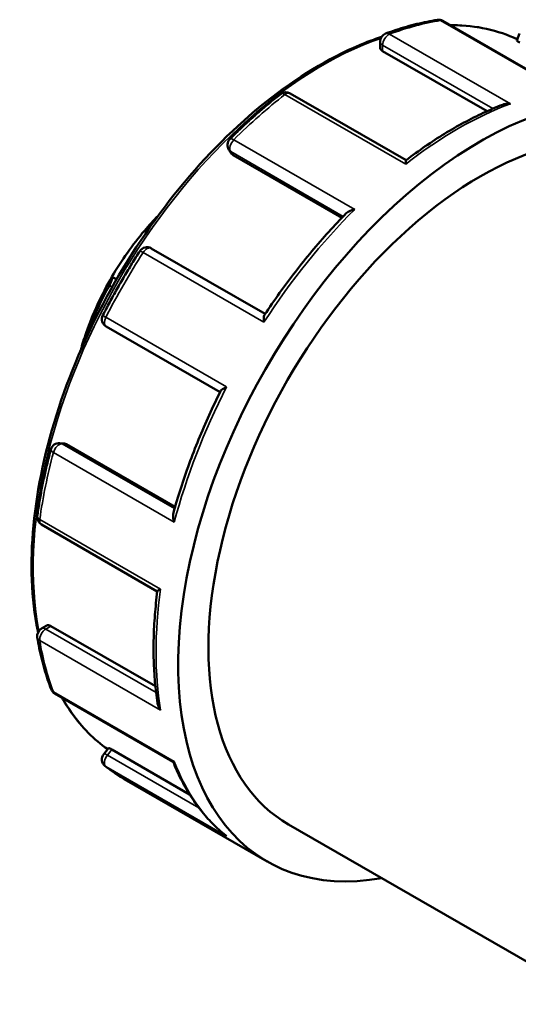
# Model space of a CAD drawing. Header units: millimetres. Extents: x 0 to 905, y -349 to 706.
# Tile 10 of 11: x 770 to 797, y 654 to 706. Entities that reach past the tile are written whole.
import ezdxf

# ---------------------------------------------------------------- set-up
doc = ezdxf.new("R2010")
doc.units = ezdxf.units.MM
doc.layers.add('Visible (ANSI)', color=7, linetype='Continuous', lineweight=50)
doc.layers.add('Visible Narrow (ANSI)', color=7, linetype='Continuous', lineweight=35)

msp = doc.modelspace()

# ---------------------------------------------------------------- linework, layer by layer
at = {"layer": 'Visible (ANSI)'}
for p, q in [((798.943, 702.391), (792.711, 705.98)), ((796.606, 704.948), (796.752, 705.324)), ((789.405, 704.56), (789.405, 704.89)), ((789.537, 704.395), (795.039, 701.226)), ((790.775, 698.65), (784.67, 702.165)), ((781.583, 698.992), (781.446, 699.187)), ((781.674, 698.91), (787.39, 695.618)), ((776.996, 694.939), (777.106, 694.876)), ((783.351, 690.557), (777.354, 694.01)), ((775.285, 692.517), (775.524, 692.38)), ((774.979, 689.894), (780.975, 686.441)), ((773.94, 689.532), (774.016, 689.489)), ((772.54, 683.758), (772.777, 683.737)), ((772.892, 683.699), (778.609, 680.407)), ((771.57, 679.472), (777.673, 675.958)), ((771.57, 673.998), (771.855, 674.162)), ((772.064, 674.132), (777.57, 670.961)), ((772.275, 670.582), (778.506, 666.994)), ((774.853, 667.395), (775.106, 667.709)), ((775.279, 667.631), (779.373, 665.274)), ((775.922, 666.08), (783.454, 661.743)), ((784.577, 663.693), (801.018, 654.225))]:
    msp.add_line(p, q, dxfattribs=at)
for centre, start, end in [((792.487, 705.591), 60.064, 98.794), ((789.854, 704.89), 110.4207, 180), ((784.447, 701.776), 60.064, 127.9334), ((781.813, 699.444), 134.9146, 215.0271), ((777.131, 693.622), 60.064, 147.0955), ((775.203, 690.283), 152.9037, 240.064), ((772.499, 683.312), 84.7627, 165.0681), ((771.794, 679.861), 172.0306, 240.064), ((771.794, 673.609), 119.936, 189.4758), ((772.499, 670.971), 201.0513, 240.064), ((775.203, 667.114), 141.1918, 231.2438)]:
    msp.add_arc(centre, 0.449, start, end, dxfattribs=at)
for centre, major_axis, start_param, end_param in [((794.682, 681.241), (11.228, 19.498), 5.839723, 9.875805), ((794.682, 681.241), (10.105, 17.548), 0, 3.141593), ((780.257, 689.548), (-4.999, -8.68), 4.293151, 4.403562), ((780.257, 689.548), (-4.999, -8.68), 4.403562, 4.703189), ((780.257, 689.548), (-4.999, -8.68), 4.703189, 5.031881), ((780.574, 689.365), (5.222, 9.069), 1.606376, 1.845508), ((780.257, 689.548), (-4.999, -8.68), 5.031881, 5.131627)]:
    msp.add_ellipse(centre, major_axis=major_axis, ratio=0.578093, start_param=start_param, end_param=end_param, dxfattribs=at)
for points, knots in [([(792.419, 706.034), (792.241, 706.007), (792.062, 705.975), (791.704, 705.903), (791.524, 705.863), (791.162, 705.775), (790.98, 705.726), (790.615, 705.622), (790.433, 705.565), (790.066, 705.444), (789.882, 705.379), (789.697, 705.311)], [5.9338569, 5.9338569, 5.9338569, 5.9338569, 5.9688685, 5.9688685, 6.0038801, 6.0038801, 6.0388917, 6.0388917, 6.0739034, 6.0739034, 6.108915, 6.108915, 6.108915, 6.108915]), ([(796.631, 705.013), (795.612, 705.491), (794.473, 705.741), (793.205, 705.76), (793.149, 705.76), (793.093, 705.76)], [5.5485459, 5.5485459, 5.5485459, 5.5485459, 5.811192, 5.811192, 5.8232737, 5.8232737, 5.8232737, 5.8232737]), ([(789.48, 705.138), (789.194, 705.045), (788.907, 704.941), (786.991, 704.183), (785.331, 703.213), (782.104, 700.725), (780.537, 699.206), (777.658, 695.774), (776.345, 693.862), (774.102, 689.839), (773.173, 687.728), (771.79, 683.517), (771.338, 681.418), (770.96, 677.439), (771.034, 675.56), (771.379, 673.858), (771.384, 673.831), (771.39, 673.804)], [6.071478, 6.071478, 6.071478, 6.071478, 6.12851, 6.12851, 6.450456, 6.450456, 6.772719, 6.772719, 7.094589, 7.094589, 7.416311, 7.416311, 7.738231, 7.738231, 8.060541, 8.060541, 8.065759, 8.065759, 8.065759, 8.065759]), ([(796.76, 704.838), (796.72, 704.861), (796.684, 704.883), (796.631, 704.919), (796.615, 704.932), (796.606, 704.943), (796.605, 704.946), (796.606, 704.948)], [0, 0, 0, 0, 0.01687843, 0.01687843, 0.03375687, 0.03375687, 0.04063249, 0.04063249, 0.04063249, 0.04063249]), ([(789.537, 704.395), (789.497, 704.418), (789.463, 704.445), (789.417, 704.503), (789.406, 704.532), (789.405, 704.56), (789.405, 704.56), (789.405, 704.56)], [0, 0, 0, 0, 0.01687843, 0.01687843, 0.03375687, 0.03375687, 0.03388115, 0.03388115, 0.03388115, 0.03388115]), ([(784.171, 702.13), (783.989, 701.988), (783.807, 701.843), (783.445, 701.545), (783.265, 701.394), (782.906, 701.084), (782.728, 700.926), (782.373, 700.603), (782.196, 700.439), (781.845, 700.105), (781.67, 699.935), (781.497, 699.762)], [0.1742703, 0.1742703, 0.1742703, 0.1742703, 0.209282, 0.209282, 0.2442936, 0.2442936, 0.2793052, 0.2793052, 0.3143168, 0.3143168, 0.3493284, 0.3493284, 0.3493284, 0.3493284]), ([(795.859, 701.569), (795.866, 701.572), (795.874, 701.575), (795.941, 701.598), (796.004, 701.611), (796.134, 701.625), (796.202, 701.625), (796.27, 701.619), (796.271, 701.618), (796.273, 701.618)], [0.0437741, 0.0437741, 0.0437741, 0.0437741, 0.04628482, 0.04628482, 0.06524929, 0.06524929, 0.08516524, 0.08516524, 0.08558683, 0.08558683, 0.08558683, 0.08558683]), ([(795.859, 701.569), (795.521, 701.438), (795.181, 701.293), (794.501, 700.979), (794.161, 700.808), (793.48, 700.442), (793.139, 700.246), (792.459, 699.831), (792.12, 699.611), (791.444, 699.147), (791.107, 698.903), (790.773, 698.649)], [6.121734, 6.121734, 6.121734, 6.121734, 6.1858384, 6.1858384, 6.2499427, 6.2499427, 6.314047, 6.314047, 6.3781514, 6.3781514, 6.4422557, 6.4422557, 6.4422557, 6.4422557]), ([(790.756, 698.441), (790.756, 698.442), (790.756, 698.443), (790.755, 698.488), (790.756, 698.527), (790.76, 698.589), (790.762, 698.614), (790.767, 698.64), (790.77, 698.646), (790.773, 698.649)], [-0.00042562, -0.00042562, -0.00042562, -0.00042562, 0, 0, 0.01980838, 0.01980838, 0.03869607, 0.03869607, 0.05085986, 0.05085986, 0.05085986, 0.05085986]), ([(787.624, 695.859), (787.651, 695.886), (787.684, 695.911), (787.767, 695.963), (787.821, 695.988), (787.936, 696.031), (788, 696.048), (788.066, 696.061), (788.067, 696.061), (788.069, 696.062)], [0.03165738, 0.03165738, 0.03165738, 0.03165738, 0.04628482, 0.04628482, 0.06524929, 0.06524929, 0.08516524, 0.08516524, 0.08558683, 0.08558683, 0.08558683, 0.08558683]), ([(787.624, 695.859), (787.313, 695.542), (787.006, 695.216), (786.4, 694.547), (786.101, 694.204), (785.515, 693.503), (785.226, 693.145), (784.661, 692.414), (784.384, 692.041), (783.842, 691.283), (783.577, 690.898), (783.318, 690.507)], [0.3652928, 0.3652928, 0.3652928, 0.3652928, 0.4285145, 0.4285145, 0.4917362, 0.4917362, 0.5549579, 0.5549579, 0.6181796, 0.6181796, 0.6814012, 0.6814012, 0.6814012, 0.6814012]), ([(777.335, 695.204), (777.334, 695.202), (777.333, 695.201), (777.286, 695.155), (777.241, 695.114), (777.157, 695.043), (777.114, 695.009), (777.044, 694.962), (777.016, 694.947), (776.996, 694.939)], [0.10305705, 0.10305705, 0.10305705, 0.10305705, 0.1036471, 0.1036471, 0.12272288, 0.12272288, 0.14593275, 0.14593275, 0.167729, 0.167729, 0.167729, 0.167729]), ([(776.754, 693.865), (776.613, 693.647), (776.474, 693.428), (776.2, 692.985), (776.066, 692.762), (775.801, 692.314), (775.67, 692.089), (775.415, 691.635), (775.289, 691.407), (775.043, 690.949), (774.922, 690.718), (774.804, 690.487)], [0.6978691, 0.6978691, 0.6978691, 0.6978691, 0.7328807, 0.7328807, 0.7678924, 0.7678924, 0.802904, 0.802904, 0.8379156, 0.8379156, 0.8729272, 0.8729272, 0.8729272, 0.8729272]), ([(775.285, 692.517), (775.296, 692.51), (775.302, 692.495), (775.303, 692.444), (775.296, 692.407), (775.271, 692.326), (775.254, 692.279), (775.22, 692.2), (775.207, 692.172), (775.179, 692.116), (775.164, 692.088), (775.149, 692.06)], [0.1612633, 0.1612633, 0.1612633, 0.1612633, 0.18305954, 0.18305954, 0.20626942, 0.20626942, 0.2253452, 0.2253452, 0.23488309, 0.23488309, 0.24442098, 0.24442098, 0.24442098, 0.24442098]), ([(783.291, 690.121), (783.291, 690.122), (783.29, 690.123), (783.283, 690.182), (783.279, 690.238), (783.278, 690.338), (783.281, 690.383), (783.295, 690.456), (783.305, 690.486), (783.318, 690.507)], [-0.00042562, -0.00042562, -0.00042562, -0.00042562, 0, 0, 0.01980838, 0.01980838, 0.03869607, 0.03869607, 0.05619618, 0.05619618, 0.05619618, 0.05619618]), ([(774.111, 689.811), (774.101, 689.782), (774.089, 689.754), (774.067, 689.702), (774.056, 689.678), (774.025, 689.614), (774.006, 689.583), (773.973, 689.54), (773.957, 689.529), (773.935, 689.532), (773.927, 689.545), (773.923, 689.565)], [0.08457131, 0.08457131, 0.08457131, 0.08457131, 0.0941092, 0.0941092, 0.1036471, 0.1036471, 0.12272288, 0.12272288, 0.14593275, 0.14593275, 0.167729, 0.167729, 0.167729, 0.167729]), ([(781.002, 686.495), (781.013, 686.517), (781.033, 686.54), (781.089, 686.588), (781.127, 686.614), (781.215, 686.664), (781.266, 686.689), (781.322, 686.713), (781.323, 686.713), (781.324, 686.714)], [0.02949045, 0.02949045, 0.02949045, 0.02949045, 0.04628482, 0.04628482, 0.06524929, 0.06524929, 0.08516524, 0.08516524, 0.08558683, 0.08558683, 0.08558683, 0.08558683]), ([(781.002, 686.495), (780.793, 686.076), (780.592, 685.654), (780.206, 684.805), (780.022, 684.379), (779.671, 683.523), (779.505, 683.094), (779.191, 682.235), (779.043, 681.805), (778.766, 680.945), (778.637, 680.515), (778.518, 680.087)], [0.8893973, 0.8893973, 0.8893973, 0.8893973, 0.9526165, 0.9526165, 1.0158356, 1.0158356, 1.0790547, 1.0790547, 1.1422739, 1.1422739, 1.205493, 1.205493, 1.205493, 1.205493]), ([(772.066, 683.427), (772.003, 683.19), (771.943, 682.954), (771.828, 682.482), (771.774, 682.247), (771.673, 681.778), (771.625, 681.544), (771.535, 681.077), (771.494, 680.845), (771.417, 680.383), (771.382, 680.152), (771.35, 679.923)], [1.2214679, 1.2214679, 1.2214679, 1.2214679, 1.2564795, 1.2564795, 1.2914911, 1.2914911, 1.3265028, 1.3265028, 1.3615144, 1.3615144, 1.396526, 1.396526, 1.396526, 1.396526]), ([(778.565, 679.601), (778.565, 679.602), (778.564, 679.604), (778.543, 679.666), (778.526, 679.729), (778.505, 679.849), (778.5, 679.907), (778.502, 680.006), (778.508, 680.049), (778.518, 680.087)], [-0.00042562, -0.00042562, -0.00042562, -0.00042562, 0, 0, 0.01980838, 0.01980838, 0.03869607, 0.03869607, 0.05406309, 0.05406309, 0.05406309, 0.05406309]), ([(777.673, 675.96), (777.62, 675.542), (777.577, 675.128), (777.512, 674.31), (777.491, 673.906), (777.47, 673.108), (777.47, 672.714), (777.493, 671.94), (777.515, 671.559), (777.582, 670.812), (777.626, 670.445), (777.681, 670.086)], [1.4117444, 1.4117444, 1.4117444, 1.4117444, 1.4758367, 1.4758367, 1.539929, 1.539929, 1.6040213, 1.6040213, 1.6681136, 1.6681136, 1.7322059, 1.7322059, 1.7322059, 1.7322059]), ([(777.673, 675.96), (777.674, 675.964), (777.678, 675.969), (777.697, 675.986), (777.717, 676.001), (777.77, 676.035), (777.804, 676.056), (777.844, 676.079), (777.844, 676.079), (777.845, 676.08)], [0.03471214, 0.03471214, 0.03471214, 0.03471214, 0.04628482, 0.04628482, 0.06524929, 0.06524929, 0.08516524, 0.08516524, 0.08558683, 0.08558683, 0.08558683, 0.08558683]), ([(771.855, 674.162), (771.856, 674.162), (771.856, 674.162), (771.879, 674.176), (771.911, 674.181), (771.983, 674.171), (772.025, 674.155), (772.064, 674.132)], [-0.03379389, -0.03379389, -0.03379389, -0.03379389, -0.03375687, -0.03375687, -0.01687843, -0.01687843, 0, 0, 0, 0]), ([(771.351, 673.535), (771.384, 673.341), (771.419, 673.149), (771.497, 672.77), (771.54, 672.582), (771.63, 672.213), (771.679, 672.031), (771.783, 671.673), (771.838, 671.496), (771.955, 671.149), (772.016, 670.978), (772.081, 670.81)], [1.7450667, 1.7450667, 1.7450667, 1.7450667, 1.7800783, 1.7800783, 1.8150899, 1.8150899, 1.8501015, 1.8501015, 1.8851131, 1.8851131, 1.9201248, 1.9201248, 1.9201248, 1.9201248]), ([(772.643, 670.371), (772.802, 670.089), (772.973, 669.82), (773.696, 668.804), (774.336, 668.161), (775.059, 667.651)], [8.3126446, 8.3126446, 8.3126446, 8.3126446, 8.3821867, 8.3821867, 8.5886776, 8.5886776, 8.5886776, 8.5886776]), ([(777.845, 669.701), (777.844, 669.702), (777.844, 669.703), (777.804, 669.758), (777.771, 669.816), (777.718, 669.933), (777.698, 669.994), (777.684, 670.065), (777.682, 670.075), (777.681, 670.086)], [-0.00042562, -0.00042562, -0.00042562, -0.00042562, 0, 0, 0.01980838, 0.01980838, 0.03869607, 0.03869607, 0.04193916, 0.04193916, 0.04193916, 0.04193916]), ([(775.106, 667.709), (775.107, 667.71), (775.11, 667.711), (775.124, 667.709), (775.144, 667.702), (775.202, 667.674), (775.239, 667.654), (775.279, 667.631)], [-0.04061102, -0.04061102, -0.04061102, -0.04061102, -0.03375687, -0.03375687, -0.01687843, -0.01687843, 0, 0, 0, 0]), ([(778.503, 666.996), (778.63, 666.678), (778.769, 666.371), (779.07, 665.779), (779.233, 665.494), (779.579, 664.948), (779.764, 664.688), (780.155, 664.194), (780.361, 663.96), (780.795, 663.519), (781.022, 663.313), (781.259, 663.121)], [1.9305349, 1.9305349, 1.9305349, 1.9305349, 1.9974658, 1.9974658, 2.0646179, 2.0646179, 2.1317701, 2.1317701, 2.1989223, 2.1989223, 2.2660744, 2.2660744, 2.2660744, 2.2660744]), ([(778.506, 666.994), (778.508, 666.993), (778.511, 666.992), (778.526, 666.992), (778.542, 666.998), (778.564, 667.009), (778.565, 667.009), (778.565, 667.009)], [0.05865422, 0.05865422, 0.05865422, 0.05865422, 0.06524929, 0.06524929, 0.08516524, 0.08516524, 0.08558683, 0.08558683, 0.08558683, 0.08558683]), ([(774.922, 666.764), (774.985, 666.713), (775.049, 666.663), (775.179, 666.566), (775.244, 666.518), (775.376, 666.425), (775.443, 666.379), (775.578, 666.29), (775.646, 666.247), (775.783, 666.162), (775.852, 666.12), (775.922, 666.08)], [2.26866543, 2.26866543, 2.26866543, 2.26866543, 2.28655799, 2.28655799, 2.30445054, 2.30445054, 2.32234309, 2.32234309, 2.34023565, 2.34023565, 2.3581282, 2.3581282, 2.3581282, 2.3581282]), ([(781.324, 663.073), (781.323, 663.074), (781.322, 663.075), (781.299, 663.09), (781.279, 663.105), (781.259, 663.121)], [-0.000425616, -0.000425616, -0.000425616, -0.000425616, 0, 0, 0.00777616, 0.00777616, 0.00777616, 0.00777616])]:
    msp.add_open_spline(points, degree=3, knots=knots, dxfattribs=at)
for points in [[(781.674, 698.91), (781.638, 698.93), (781.606, 698.958), (781.583, 698.992)], [(772.777, 683.737), (772.817, 683.733), (772.857, 683.72), (772.892, 683.699)]]:
    msp.add_open_spline(points, degree=3, dxfattribs=at)
at = {"layer": 'Visible Narrow (ANSI)'}
for p, q in [((792.596, 705.998), (798.96, 702.333)), ((796.273, 701.618), (789.909, 705.283)), ((789.537, 704.395), (789.537, 704.708)), ((789.537, 704.708), (795.348, 701.361)), ((784.392, 702.106), (790.756, 698.441)), ((788.069, 696.062), (781.705, 699.726)), ((781.674, 698.91), (781.539, 699.103)), ((781.539, 699.103), (787.462, 695.692)), ((776.927, 693.785), (783.291, 690.121)), ((775.149, 692.06), (775.294, 691.976)), ((781.324, 686.714), (774.96, 690.379)), ((774.156, 689.785), (774.111, 689.811)), ((778.581, 680.31), (772.658, 683.721)), ((772.658, 683.721), (772.892, 683.699)), ((772.201, 683.266), (778.565, 679.601)), ((777.845, 676.08), (771.481, 679.745)), ((771.794, 673.976), (772.064, 674.132)), ((777.607, 670.628), (771.794, 673.976)), ((771.481, 673.366), (777.845, 669.701)), ((778.565, 667.009), (772.201, 670.674)), ((775.044, 667.34), (775.279, 667.631)), ((779.863, 664.565), (775.044, 667.34)), ((774.96, 666.738), (781.324, 663.073))]:
    msp.add_line(p, q, dxfattribs=at)
for centre, major_axis, ratio, start_param, end_param in [((787.15, 685.578), (11.228, 19.498), 0.578093, 0.434136, 0.609194), ((792.487, 705.591), (-0.069, 0.443), 0.740276, 5.747404, 6.283185), ((792.487, 705.591), (0.224, 0.389), 0.578093, 0, 0.434136), ((789.854, 704.89), (-0.224, -0.389), 0.578093, 3.750787, 5.495853), ((789.854, 704.89), (-0.156, 0.42), 0.669185, 5.60379, 6.283185), ((786.408, 686.006), (10.779, 18.718), 0.578093, 0.050159, 0.327152), ((786.408, 686.006), (10.779, 18.718), 0.578093, 0.583758, 2.553925), ((789.854, 704.89), (-0.449, 0), 0.575862, 0, 0.785398), ((784.447, 701.776), (-0.276, 0.354), 0.469489, 5.426224, 6.283185), ((784.447, 701.776), (0.224, 0.389), 0.578093, 0, 0.957735), ((787.15, 685.578), (11.228, 19.498), 0.578093, 0.957735, 1.132793), ((793.514, 681.914), (11.228, 19.498), 0.578093, 0.609194, 0.957735), ((781.813, 699.444), (-0.224, -0.389), 0.578093, 4.274386, 6.019452), ((781.813, 699.444), (-0.317, 0.318), 0.34608, 5.376259, 6.283185), ((781.813, 699.444), (-0.367, -0.257), 0.787757, 0, 0.35258), ((793.514, 681.914), (11.228, 19.498), 0.578093, 1.132793, 1.481334), ((777.131, 693.622), (-0.377, 0.244), 0.072902, 5.33067, 6.283185), ((777.131, 693.622), (0.224, 0.389), 0.578093, 0, 1.481334), ((787.15, 685.578), (11.228, 19.498), 0.578093, 1.481334, 1.656392), ((775.203, 690.283), (-0.399, 0.204), 0.069758, 0, 0.952675), ((775.203, 690.283), (-0.224, -0.389), 0.578093, 4.797984, 6.283185), ((793.514, 681.914), (11.228, 19.498), 0.578093, 1.656392, 2.004932), ((772.499, 683.312), (0.224, 0.389), 0.578093, 0.259866, 2.004932), ((772.499, 683.312), (0.041, 0.447), 0.788574, 5.935257, 6.283185), ((787.15, 685.578), (11.228, 19.498), 0.578093, 2.004932, 2.17999), ((772.499, 683.312), (-0.433, 0.116), 0.343219, 0, 0.907801), ((771.794, 679.861), (-0.444, 0.062), 0.466904, 0, 0.858302), ((771.794, 679.861), (-0.224, -0.389), 0.578093, 5.321583, 6.283185), ((793.514, 681.914), (11.228, 19.498), 0.578093, 2.17999, 2.528531), ((771.794, 673.609), (-0.224, -0.389), 0.578093, 3.925057, 5.670124), ((771.794, 673.609), (-0.224, 0.389), 0.578093, 5.499721, 6.283185), ((771.794, 673.609), (-0.442, -0.074), 0.667375, 0, 0.682095), ((787.15, 685.578), (11.228, 19.498), 0.578093, 2.528531, 2.703589), ((772.499, 670.971), (-0.419, -0.161), 0.738943, 0, 0.539431), ((772.499, 670.971), (-0.224, -0.389), 0.578093, 5.845182, 6.283185), ((786.408, 686.006), (-10.779, -18.718), 0.578093, 5.950883, 6.229113), ((775.203, 667.114), (-0.349, 0.281), 0.212712, 5.345472, 6.283185), ((775.203, 667.114), (-0.224, -0.389), 0.578093, 4.448656, 6.193723), ((793.514, 681.914), (-11.228, -19.498), 0.578093, 5.845182, 6.193723), ((775.203, 667.114), (-0.281, -0.35), 0.812708, 0, 0.125445), ((787.15, 685.578), (-11.228, -19.498), 0.578093, 6.193723, 6.283185)]:
    msp.add_ellipse(centre, major_axis=major_axis, ratio=ratio, start_param=start_param, end_param=end_param, dxfattribs=at)

doc.saveas('drawing.dxf')
